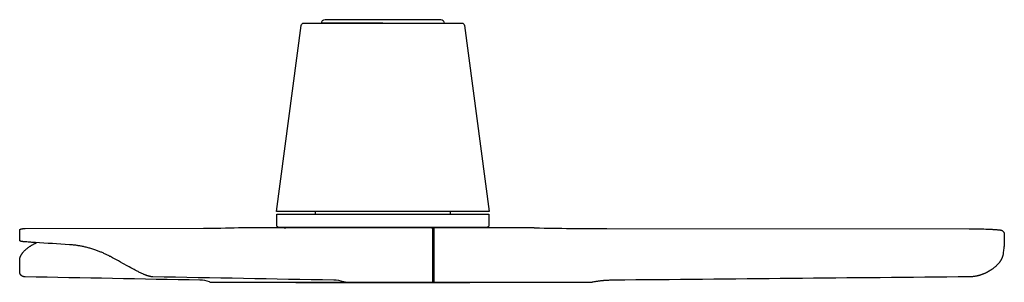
# Model space of a CAD drawing. Extents: x 7546 to 9278, y -4278 to -3180.
# Tile 3 of 8: x 8554 to 9278, y -4278 to -4085. Entities that reach past the tile are written whole.
import ezdxf

# ---------------------------------------------------------------- set-up
doc = ezdxf.new("R2010")
doc.units = 0
doc.layers.add('MAKE2D$VISIBLE$CURVAS', color=7, linetype='CONTINUOUS')

msp = doc.modelspace()

# ---------------------------------------------------------------- linework, layer by layer
at = {"layer": 'MAKE2D$VISIBLE$CURVAS', "color": 7}
for p, q in [((8742.69, -4225.9), (8760.72, -4088.94)), ((8762.71, -4087.2), (8775.38, -4087.2)), ((8775.38, -4087.2), (8795.59, -4087.2)), ((8820.78, -4087.18), (8775.77, -4087.18)), ((8778.25, -4084.7), (8783.95, -4084.7)), ((8783.95, -4084.7), (8799.52, -4084.7)), ((8795.59, -4087.2), (8820.78, -4087.2)), ((8799.52, -4084.7), (8820.78, -4084.7)), ((8820.78, -4084.7), (8842.05, -4084.7)), ((8820.78, -4087.2), (8820.78, -4087.18)), ((8820.78, -4087.2), (8845.98, -4087.2)), ((8842.05, -4084.7), (8857.62, -4084.7)), ((8845.98, -4087.2), (8866.19, -4087.2)), ((8857.62, -4084.7), (8863.32, -4084.7)), ((8866.19, -4087.2), (8878.85, -4087.2)), ((8880.85, -4088.94), (8898.87, -4225.9)), ((8820.78, -4225.9), (8742.69, -4225.9)), ((8742.77, -4235.96), (8742.77, -4227.92)), ((8742.77, -4227.92), (8820.78, -4227.92)), ((8771.28, -4227.92), (8771.28, -4225.9)), ((8898.87, -4225.9), (8820.78, -4225.9)), ((8820.78, -4227.92), (8898.79, -4227.92)), ((8870.28, -4225.9), (8870.28, -4227.92)), ((8898.79, -4227.92), (8898.79, -4235.96)), ((8553.74, -4246.93), (8553.74, -4239.92)), ((8688.81, -4238.61), (8557.89, -4238.75)), ((8714.75, -4238.08), (8714.67, -4238.08)), ((8759.17, -4238.08), (8714.75, -4238.08)), ((8715.04, -4238.07), (8715.04, -4238.07)), ((8767.01, -4237.92), (8744.73, -4237.92)), ((8746.51, -4238.07), (8746.52, -4238.07)), ((8748.13, -4238.07), (8749.52, -4238.07)), ((8759.28, -4238.07), (8759.17, -4238.08)), ((8770.18, -4238.07), (8759.28, -4238.07)), ((8791.68, -4237.92), (8767.01, -4237.92)), ((8781.13, -4238.07), (8770.18, -4238.07)), ((8781.13, -4238.07), (8770.18, -4238.07)), ((8801.07, -4238.07), (8781.13, -4238.07)), ((8820.78, -4237.92), (8791.68, -4237.92)), ((8856.2, -4238.07), (8801.07, -4238.07)), ((8849.89, -4237.92), (8820.78, -4237.92)), ((8874.56, -4237.92), (8849.89, -4237.92)), ((8856.28, -4238.07), (8856.2, -4238.07)), ((8856.45, -4238.07), (8856.3, -4238.07)), ((8857.95, -4238.07), (8856.45, -4238.07)), ((8856.45, -4238.07), (8856.45, -4238.08)), ((8857.58, -4277.07), (8857.58, -4239.4)), ((8880.06, -4238.07), (8857.95, -4238.07)), ((8858.45, -4277.07), (8858.45, -4239.07)), ((8896.83, -4237.92), (8874.56, -4237.92)), ((8932.04, -4238.07), (8880.06, -4238.07)), ((8932.04, -4238.08), (8932.04, -4238.07)), ((8932.04, -4238.08), (8932.7, -4238.08)), ((8985.52, -4238.61), (9251.95, -4238.75)), ((9277.75, -4242.39), (9277.76, -4242.48)), ((9277.76, -4242.48), (9277.76, -4242.61)), ((9277.76, -4242.61), (9277.77, -4249.62)), ((8565.26, -4248.92), (8563.63, -4248.82)), ((8564.85, -4249.58), (8566.04, -4248.97)), ((8597.11, -4251.24), (8597.11, -4251.24)), ((8553.75, -4270.27), (8553.75, -4261.67)), ((8553.78, -4261.67), (8553.77, -4261.53)), ((9276.63, -4258.31), (9276.63, -4258.32)), ((8553.76, -4270.27), (8553.77, -4270.06)), ((8693.25, -4277.86), (8693.26, -4277.86)), ((8693.28, -4277.87), (8693.25, -4277.86)), ((8694.53, -4278.07), (8695.04, -4278.07)), ((8695.04, -4278.07), (8740.58, -4278.07)), ((8740.58, -4278.07), (8746.28, -4278.07)), ((8746.28, -4278.07), (8748.28, -4278.07)), ((8748.28, -4278.07), (8759.56, -4278.07)), ((8756.8, -4278.2), (8775.54, -4278.2)), ((8759.56, -4278.07), (8782.78, -4278.07)), ((8775.54, -4278.2), (8796.3, -4278.2)), ((8782.78, -4278.07), (8793.23, -4278.07)), ((8792.15, -4277.93), (8791.97, -4277.87)), ((8793.23, -4278.07), (8793.77, -4278.07)), ((8793.77, -4278.07), (8840.91, -4278.07)), ((8796.3, -4278.2), (8820.78, -4278.2)), ((8820.78, -4278.2), (8845.27, -4278.2)), ((8840.91, -4278.07), (8857.08, -4278.07)), ((8845.27, -4278.2), (8866.03, -4278.2)), ((8857.08, -4278.07), (8857.95, -4278.07)), ((8857.95, -4278.07), (8861.65, -4278.07)), ((8861.65, -4278.07), (8872.18, -4278.07)), ((8866.03, -4278.2), (8884.77, -4278.2)), ((8872.18, -4278.07), (8888.16, -4278.07)), ((8888.16, -4278.07), (8909.45, -4278.07)), ((8909.45, -4278.07), (8938.46, -4278.07)), ((8938.46, -4278.07), (8949.93, -4278.07)), ((8949.93, -4278.07), (8964.84, -4278.07)), ((8964.84, -4278.07), (8973.78, -4278.07)), ((8973.78, -4278.07), (8974.48, -4278.05)), ((8973.78, -4278.07), (8973.79, -4278.07)), ((8974.48, -4278.05), (8974.62, -4278.04))]:
    msp.add_line(p, q, dxfattribs=at)
for points in [[(8553.74, -4239.92), (8553.74, -4239.89), (8553.75, -4239.86), (8553.75, -4239.83), (8553.75, -4239.8), (8553.75, -4239.77), (8553.76, -4239.74), (8553.76, -4239.72), (8553.77, -4239.69), (8553.77, -4239.66), (8553.78, -4239.64), (8553.79, -4239.61), (8553.8, -4239.59), (8553.8, -4239.56), (8553.81, -4239.54), (8553.82, -4239.52), (8553.83, -4239.49), (8553.84, -4239.47), (8553.86, -4239.45), (8553.87, -4239.43), (8553.88, -4239.4), (8553.89, -4239.38), (8553.91, -4239.36), (8553.92, -4239.34), (8553.93, -4239.32), (8553.95, -4239.3), (8553.96, -4239.28), (8553.98, -4239.27), (8553.99, -4239.25), (8554.01, -4239.23), (8554.03, -4239.21), (8554.04, -4239.2), (8554.06, -4239.18), (8554.08, -4239.16), (8554.1, -4239.14), (8554.12, -4239.13), (8554.13, -4239.11), (8554.15, -4239.1), (8554.17, -4239.09), (8554.18, -4239.07), (8554.2, -4239.06), (8554.22, -4239.05), (8554.23, -4239.04), (8554.26, -4239.02), (8554.29, -4239.01), (8554.32, -4238.99), (8554.34, -4238.98), (8554.36, -4238.97), (8554.39, -4238.96), (8554.41, -4238.95), (8554.43, -4238.94), (8554.46, -4238.94), (8554.48, -4238.93), (8554.51, -4238.92), (8554.56, -4238.9), (8554.61, -4238.89), (8554.66, -4238.88), (8554.72, -4238.87), (8554.81, -4238.85), (8554.9, -4238.84), (8555.04, -4238.82), (8555.19, -4238.81), (8555.34, -4238.8), (8555.69, -4238.78)], [(8857.28, -4238.49), (8857.22, -4238.44), (8857.16, -4238.39), (8857.13, -4238.37), (8857.1, -4238.35), (8857.07, -4238.33), (8857.04, -4238.31), (8857.01, -4238.29), (8856.98, -4238.27), (8856.95, -4238.25), (8856.92, -4238.24), (8856.88, -4238.22), (8856.85, -4238.2), (8856.82, -4238.19), (8856.79, -4238.18), (8856.76, -4238.16), (8856.73, -4238.15), (8856.69, -4238.14), (8856.66, -4238.13), (8856.63, -4238.12), (8856.6, -4238.11), (8856.57, -4238.1), (8856.53, -4238.1), (8856.5, -4238.09), (8856.47, -4238.08), (8856.44, -4238.08), (8856.41, -4238.08), (8856.37, -4238.07), (8856.34, -4238.07), (8856.31, -4238.07), (8856.28, -4238.07)], [(8857.58, -4239.4), (8857.58, -4239.37), (8857.58, -4239.33), (8857.58, -4239.3), (8857.58, -4239.26), (8857.57, -4239.23), (8857.57, -4239.19), (8857.57, -4239.16), (8857.56, -4239.13), (8857.55, -4239.09), (8857.55, -4239.06), (8857.54, -4239.02), (8857.53, -4238.99), (8857.52, -4238.96), (8857.52, -4238.93), (8857.51, -4238.89), (8857.5, -4238.86), (8857.49, -4238.83), (8857.47, -4238.8), (8857.46, -4238.77), (8857.45, -4238.74), (8857.44, -4238.72), (8857.43, -4238.69), (8857.41, -4238.66), (8857.4, -4238.64), (8857.39, -4238.62), (8857.37, -4238.59), (8857.36, -4238.57), (8857.35, -4238.56), (8857.34, -4238.55), (8857.34, -4238.54), (8857.33, -4238.53), (8857.32, -4238.53), (8857.31, -4238.52), (8857.31, -4238.51), (8857.3, -4238.5), (8857.29, -4238.49), (8857.28, -4238.49)], [(8858.45, -4239.07), (8858.45, -4239.02), (8858.45, -4238.97), (8858.45, -4238.92), (8858.44, -4238.87), (8858.44, -4238.83), (8858.43, -4238.78), (8858.42, -4238.73), (8858.41, -4238.69), (8858.4, -4238.64), (8858.39, -4238.6), (8858.38, -4238.56), (8858.37, -4238.51), (8858.35, -4238.47), (8858.34, -4238.43), (8858.33, -4238.41), (8858.32, -4238.4), (8858.31, -4238.38), (8858.3, -4238.36), (8858.3, -4238.35), (8858.29, -4238.33), (8858.28, -4238.31), (8858.27, -4238.3), (8858.26, -4238.28), (8858.25, -4238.27), (8858.24, -4238.25), (8858.23, -4238.24), (8858.22, -4238.22), (8858.21, -4238.21), (8858.2, -4238.2), (8858.19, -4238.19), (8858.17, -4238.18), (8858.16, -4238.16), (8858.15, -4238.16), (8858.14, -4238.15), (8858.13, -4238.14), (8858.13, -4238.13), (8858.12, -4238.13), (8858.11, -4238.12), (8858.11, -4238.12), (8858.1, -4238.12), (8858.1, -4238.11), (8858.09, -4238.11), (8858.08, -4238.11), (8858.08, -4238.1), (8858.07, -4238.1), (8858.07, -4238.1), (8858.06, -4238.09), (8858.05, -4238.09), (8858.05, -4238.09), (8858.04, -4238.09), (8858.04, -4238.08), (8858.03, -4238.08), (8858.02, -4238.08), (8858.02, -4238.08), (8858.01, -4238.08), (8858, -4238.08), (8858, -4238.07), (8857.99, -4238.07), (8857.99, -4238.07), (8857.98, -4238.07), (8857.97, -4238.07), (8857.97, -4238.07), (8857.96, -4238.07), (8857.96, -4238.07), (8857.95, -4238.07)], [(9256.57, -4238.77), (9258.17, -4238.79), (9259.74, -4238.82), (9261.27, -4238.85), (9262.75, -4238.89), (9264.2, -4238.93), (9265.58, -4238.98), (9266.9, -4239.03), (9268.15, -4239.09), (9268.75, -4239.12), (9269.32, -4239.15), (9269.88, -4239.18), (9270.42, -4239.21), (9270.93, -4239.25), (9271.42, -4239.28), (9271.89, -4239.32), (9272.34, -4239.36), (9272.76, -4239.4), (9273.16, -4239.43), (9273.53, -4239.47), (9273.88, -4239.51), (9274.21, -4239.56), (9274.51, -4239.6), (9274.79, -4239.64), (9275.04, -4239.69), (9275.22, -4239.72), (9275.38, -4239.76), (9275.53, -4239.8), (9275.6, -4239.82), (9275.67, -4239.84), (9275.73, -4239.86), (9275.8, -4239.88), (9275.87, -4239.91), (9275.9, -4239.92), (9275.94, -4239.94), (9275.98, -4239.95), (9276.01, -4239.97), (9276.05, -4239.99), (9276.09, -4240.01), (9276.13, -4240.03), (9276.17, -4240.06), (9276.2, -4240.08), (9276.24, -4240.11)], [(9276.24, -4240.11), (9276.4, -4240.24), (9276.56, -4240.36), (9276.64, -4240.43), (9276.71, -4240.5), (9276.78, -4240.56), (9276.85, -4240.63), (9276.94, -4240.72), (9277.03, -4240.82), (9277.12, -4240.92), (9277.16, -4240.97), (9277.2, -4241.03), (9277.24, -4241.08), (9277.27, -4241.13), (9277.31, -4241.18), (9277.35, -4241.24), (9277.38, -4241.29), (9277.41, -4241.35), (9277.45, -4241.4), (9277.48, -4241.46), (9277.51, -4241.51), (9277.53, -4241.57), (9277.56, -4241.62), (9277.58, -4241.67), (9277.6, -4241.71), (9277.62, -4241.76), (9277.63, -4241.81), (9277.65, -4241.86), (9277.67, -4241.91), (9277.68, -4241.96), (9277.69, -4242.01), (9277.71, -4242.07), (9277.72, -4242.12), (9277.73, -4242.17), (9277.73, -4242.23), (9277.74, -4242.28), (9277.75, -4242.33), (9277.75, -4242.39)], [(8554.45, -4247.91), (8554.37, -4247.88), (8554.35, -4247.87), (8554.33, -4247.86), (8554.31, -4247.85), (8554.3, -4247.85), (8554.29, -4247.84), (8554.27, -4247.83), (8554.26, -4247.82), (8554.25, -4247.82), (8554.23, -4247.81), (8554.22, -4247.8), (8554.2, -4247.79), (8554.19, -4247.78), (8554.17, -4247.76), (8554.16, -4247.75), (8554.14, -4247.74), (8554.12, -4247.72), (8554.11, -4247.71), (8554.09, -4247.69), (8554.07, -4247.67), (8554.05, -4247.66), (8554.02, -4247.62), (8554, -4247.6), (8553.99, -4247.58), (8553.97, -4247.57), (8553.96, -4247.55), (8553.95, -4247.53), (8553.93, -4247.52), (8553.92, -4247.5), (8553.91, -4247.48), (8553.9, -4247.46), (8553.88, -4247.44), (8553.87, -4247.42), (8553.86, -4247.4), (8553.85, -4247.38), (8553.84, -4247.36), (8553.83, -4247.34), (8553.82, -4247.32), (8553.81, -4247.3), (8553.8, -4247.27), (8553.8, -4247.25), (8553.79, -4247.23), (8553.78, -4247.21), (8553.78, -4247.18), (8553.77, -4247.16), (8553.76, -4247.13), (8553.76, -4247.11), (8553.76, -4247.08), (8553.75, -4247.06), (8553.75, -4247.03), (8553.75, -4247.01), (8553.75, -4246.98), (8553.74, -4246.95), (8553.74, -4246.93)], [(8553.75, -4261.67), (8553.74, -4261.55), (8553.74, -4261.43), (8553.75, -4261.3), (8553.75, -4261.18), (8553.76, -4261.05), (8553.78, -4260.93), (8553.79, -4260.8), (8553.81, -4260.68), (8553.83, -4260.58), (8553.85, -4260.49), (8553.89, -4260.29), (8553.94, -4260.1), (8554, -4259.9), (8554.04, -4259.78), (8554.08, -4259.67), (8554.12, -4259.55), (8554.16, -4259.43), (8554.26, -4259.2), (8554.36, -4258.96), (8554.47, -4258.73), (8554.59, -4258.49), (8554.71, -4258.26), (8554.85, -4258.02), (8554.94, -4257.87), (8555.03, -4257.73), (8555.13, -4257.58), (8555.22, -4257.43), (8555.33, -4257.28), (8555.43, -4257.13), (8555.54, -4256.98), (8555.65, -4256.83), (8555.76, -4256.68), (8555.88, -4256.53), (8556, -4256.38), (8556.12, -4256.23), (8556.24, -4256.08), (8556.37, -4255.93), (8556.5, -4255.78), (8556.64, -4255.63), (8556.88, -4255.37), (8557.14, -4255.1), (8557.4, -4254.83), (8557.68, -4254.57), (8557.96, -4254.3), (8558.25, -4254.03), (8558.55, -4253.77), (8558.86, -4253.51), (8559.15, -4253.27), (8559.44, -4253.04), (8559.74, -4252.8), (8560.05, -4252.57), (8560.36, -4252.34), (8560.69, -4252.11), (8561.01, -4251.88), (8561.35, -4251.65), (8561.65, -4251.45), (8561.96, -4251.25), (8562.28, -4251.05), (8562.6, -4250.85), (8562.93, -4250.65), (8563.26, -4250.45), (8563.6, -4250.26), (8563.94, -4250.07), (8564.39, -4249.82), (8564.85, -4249.58)], [(8560.09, -4248.57), (8558.94, -4248.48), (8557.92, -4248.39), (8557.11, -4248.31), (8556.41, -4248.24), (8556.1, -4248.2), (8555.82, -4248.17), (8555.56, -4248.13), (8555.32, -4248.1), (8555.14, -4248.07), (8554.98, -4248.05), (8554.84, -4248.02), (8554.7, -4247.99), (8554.65, -4247.97), (8554.58, -4247.95), (8554.52, -4247.93), (8554.48, -4247.92), (8554.45, -4247.91)], [(9277.77, -4249.62), (9277.77, -4249.75), (9277.76, -4249.88), (9277.76, -4250.01), (9277.75, -4250.15), (9277.72, -4250.47), (9277.68, -4250.87), (9277.64, -4251.18), (9277.6, -4251.52), (9277.5, -4252.29), (9277.38, -4253.17), (9277.24, -4254.16), (9277.11, -4255.08), (9276.97, -4256.08), (9276.81, -4257.15), (9276.63, -4258.31)], [(8620.11, -4259.04), (8619.55, -4258.75), (8618.99, -4258.46), (8618.43, -4258.18), (8617.86, -4257.9), (8617.3, -4257.63), (8616.73, -4257.36), (8616.16, -4257.09), (8615.59, -4256.84), (8615.02, -4256.58), (8614.45, -4256.33), (8613.88, -4256.09), (8613.3, -4255.85), (8612.73, -4255.62), (8612.15, -4255.39), (8611.57, -4255.16), (8610.99, -4254.94), (8610.3, -4254.69), (8609.61, -4254.44), (8608.92, -4254.2), (8608.23, -4253.97), (8607.53, -4253.74), (8606.84, -4253.52), (8606.14, -4253.31), (8605.44, -4253.11), (8604.74, -4252.91), (8604.05, -4252.72), (8603.35, -4252.54), (8602.64, -4252.36), (8601.94, -4252.19), (8601.24, -4252.03), (8600.54, -4251.88), (8599.84, -4251.73), (8599.24, -4251.62), (8598.64, -4251.5), (8598.04, -4251.39), (8597.44, -4251.29), (8596.85, -4251.19), (8596.25, -4251.1), (8595.65, -4251.01), (8595.05, -4250.93), (8594.45, -4250.86), (8593.85, -4250.79), (8593.26, -4250.72), (8592.66, -4250.66), (8592.06, -4250.6), (8591.46, -4250.56), (8590.87, -4250.51), (8590.27, -4250.47)], [(8651.76, -4274.16), (8651.58, -4274.15), (8651.4, -4274.14), (8651.22, -4274.13), (8651.04, -4274.11), (8650.86, -4274.09), (8650.67, -4274.07), (8650.48, -4274.04), (8650.28, -4274.01), (8650.06, -4273.97), (8649.84, -4273.93), (8649.61, -4273.88), (8649.39, -4273.83), (8649.16, -4273.77), (8648.93, -4273.71), (8648.69, -4273.65), (8648.45, -4273.58), (8648.22, -4273.51), (8647.98, -4273.44), (8647.73, -4273.36), (8647.49, -4273.28), (8647.24, -4273.19), (8646.99, -4273.1), (8646.74, -4273.01), (8646.49, -4272.92), (8646.21, -4272.81), (8645.94, -4272.71), (8645.66, -4272.59), (8645.38, -4272.48), (8645.1, -4272.36), (8644.82, -4272.24), (8644.24, -4271.99), (8643.67, -4271.73), (8643.08, -4271.45), (8642.49, -4271.17), (8641.9, -4270.88), (8641.35, -4270.61), (8640.8, -4270.33), (8640.24, -4270.04), (8639.68, -4269.75), (8639.12, -4269.46), (8638.55, -4269.16), (8637.98, -4268.86), (8637.41, -4268.55), (8636.4, -4267.99), (8635.37, -4267.43), (8634.35, -4266.86), (8633.32, -4266.29), (8629.62, -4264.22), (8627.95, -4263.29), (8626.29, -4262.38), (8624.81, -4261.56), (8623.34, -4260.76), (8622.03, -4260.06), (8620.43, -4259.2), (8620.11, -4259.04)], [(9276.63, -4258.3), (9276.63, -4258.33), (9276.63, -4258.35), (9276.63, -4258.38), (9276.62, -4258.4), (9276.62, -4258.45), (9276.61, -4258.49), (9276.57, -4258.68), (9276.53, -4258.88), (9276.48, -4259.07), (9276.43, -4259.27), (9276.37, -4259.46), (9276.31, -4259.66), (9276.24, -4259.86), (9276.16, -4260.06), (9276.08, -4260.26), (9275.99, -4260.48), (9275.89, -4260.7), (9275.78, -4260.93), (9275.66, -4261.16), (9275.54, -4261.38), (9275.42, -4261.6), (9275.29, -4261.82), (9275.16, -4262.04), (9275, -4262.28), (9274.84, -4262.53), (9274.67, -4262.77), (9274.5, -4263.02), (9274.32, -4263.26), (9274.13, -4263.51), (9273.94, -4263.75), (9273.74, -4264), (9273.51, -4264.27), (9273.27, -4264.54), (9273.02, -4264.81), (9272.77, -4265.08), (9272.51, -4265.35), (9272.24, -4265.62), (9271.97, -4265.89), (9271.68, -4266.16), (9271.36, -4266.45), (9271.03, -4266.75), (9270.68, -4267.05), (9270.33, -4267.34), (9269.97, -4267.63), (9269.6, -4267.92), (9269.22, -4268.2), (9268.83, -4268.49), (9268.61, -4268.64), (9268.38, -4268.8), (9268.15, -4268.96), (9267.92, -4269.11), (9267.68, -4269.27), (9267.45, -4269.42), (9267.21, -4269.57), (9266.96, -4269.73), (9266.72, -4269.87), (9266.47, -4270.02), (9266.21, -4270.17), (9265.96, -4270.31), (9265.7, -4270.46), (9265.44, -4270.6), (9265.18, -4270.74), (9264.91, -4270.88), (9264.62, -4271.03), (9264.32, -4271.17), (9264.02, -4271.32), (9263.71, -4271.46), (9263.41, -4271.6), (9263.1, -4271.74), (9262.78, -4271.87), (9262.47, -4272), (9262.15, -4272.13), (9261.82, -4272.26), (9261.5, -4272.38), (9261.17, -4272.5), (9260.83, -4272.62), (9260.5, -4272.73), (9260.16, -4272.84), (9259.82, -4272.94), (9259.5, -4273.04), (9259.18, -4273.13), (9258.85, -4273.22), (9258.53, -4273.3), (9258.2, -4273.38), (9257.87, -4273.46), (9257.53, -4273.53), (9257.2, -4273.6), (9256.86, -4273.67), (9256.52, -4273.73), (9256.18, -4273.79), (9255.84, -4273.85), (9255.5, -4273.9), (9255.15, -4273.94), (9254.81, -4273.98), (9254.46, -4274.02), (9254.15, -4274.05), (9253.84, -4274.08), (9253.52, -4274.1), (9253.21, -4274.12), (9252.9, -4274.13), (9252.58, -4274.14), (9252.27, -4274.15), (9251.96, -4274.16)], [(8557.81, -4274.16), (8557.64, -4274.15), (8557.48, -4274.14), (8557.31, -4274.13), (8557.15, -4274.11), (8556.99, -4274.09), (8556.83, -4274.06), (8556.68, -4274.03), (8556.53, -4274), (8556.42, -4273.97), (8556.31, -4273.94), (8556.2, -4273.9), (8556.09, -4273.86), (8555.98, -4273.82), (8555.87, -4273.78), (8555.77, -4273.73), (8555.66, -4273.68), (8555.55, -4273.63), (8555.45, -4273.57), (8555.35, -4273.51), (8555.26, -4273.45), (8555.19, -4273.4), (8555.13, -4273.35), (8555.06, -4273.31), (8555, -4273.26), (8554.94, -4273.2), (8554.88, -4273.15), (8554.82, -4273.1), (8554.76, -4273.04), (8554.71, -4272.99), (8554.65, -4272.93), (8554.6, -4272.87), (8554.55, -4272.81), (8554.5, -4272.75), (8554.45, -4272.68), (8554.41, -4272.62), (8554.36, -4272.55), (8554.33, -4272.5), (8554.3, -4272.46), (8554.26, -4272.4), (8554.23, -4272.33), (8554.19, -4272.27), (8554.16, -4272.2), (8554.12, -4272.13), (8554.09, -4272.06), (8554.06, -4271.99), (8554.03, -4271.93), (8554, -4271.86), (8553.98, -4271.78), (8553.95, -4271.71), (8553.93, -4271.64), (8553.91, -4271.57), (8553.89, -4271.5), (8553.87, -4271.42), (8553.85, -4271.35), (8553.84, -4271.27), (8553.81, -4271.15), (8553.79, -4271.03), (8553.78, -4270.9), (8553.76, -4270.78), (8553.75, -4270.65), (8553.75, -4270.53), (8553.75, -4270.4), (8553.75, -4270.27)], [(8857.08, -4278.07), (8857.09, -4278.07), (8857.1, -4278.07), (8857.1, -4278.07), (8857.11, -4278.07), (8857.11, -4278.07), (8857.12, -4278.07), (8857.13, -4278.07), (8857.13, -4278.06), (8857.14, -4278.06), (8857.14, -4278.06), (8857.15, -4278.06), (8857.16, -4278.06), (8857.16, -4278.06), (8857.17, -4278.06), (8857.18, -4278.05), (8857.18, -4278.05), (8857.19, -4278.05), (8857.19, -4278.05), (8857.2, -4278.04), (8857.21, -4278.04), (8857.21, -4278.04), (8857.22, -4278.03), (8857.22, -4278.03), (8857.23, -4278.03), (8857.24, -4278.02), (8857.24, -4278.02), (8857.25, -4278.01), (8857.25, -4278.01), (8857.26, -4278.01), (8857.27, -4278), (8857.28, -4277.99), (8857.29, -4277.98), (8857.3, -4277.97), (8857.31, -4277.96), (8857.32, -4277.95), (8857.33, -4277.94), (8857.34, -4277.93), (8857.35, -4277.91), (8857.36, -4277.9), (8857.37, -4277.89), (8857.38, -4277.87), (8857.39, -4277.86), (8857.4, -4277.84), (8857.41, -4277.83), (8857.42, -4277.81), (8857.43, -4277.79), (8857.44, -4277.78), (8857.45, -4277.76), (8857.45, -4277.74), (8857.46, -4277.72), (8857.47, -4277.71), (8857.49, -4277.67), (8857.5, -4277.63), (8857.51, -4277.58), (8857.53, -4277.54), (8857.54, -4277.5), (8857.55, -4277.45), (8857.56, -4277.41), (8857.56, -4277.36), (8857.57, -4277.31), (8857.57, -4277.26), (8857.58, -4277.22), (8857.58, -4277.17), (8857.58, -4277.12), (8857.58, -4277.07)], [(8857.95, -4278.07), (8857.96, -4278.07), (8857.96, -4278.07), (8857.97, -4278.07), (8857.97, -4278.07), (8857.98, -4278.07), (8857.99, -4278.07), (8857.99, -4278.07), (8858, -4278.06), (8858, -4278.06), (8858.01, -4278.06), (8858.02, -4278.06), (8858.02, -4278.06), (8858.03, -4278.06), (8858.04, -4278.06), (8858.04, -4278.05), (8858.05, -4278.05), (8858.05, -4278.05), (8858.06, -4278.05), (8858.07, -4278.04), (8858.07, -4278.04), (8858.08, -4278.04), (8858.08, -4278.03), (8858.09, -4278.03), (8858.1, -4278.03), (8858.1, -4278.02), (8858.11, -4278.02), (8858.11, -4278.01), (8858.12, -4278.01), (8858.13, -4278.01), (8858.13, -4278), (8858.14, -4277.99), (8858.15, -4277.98), (8858.16, -4277.97), (8858.17, -4277.96), (8858.19, -4277.95), (8858.2, -4277.94), (8858.21, -4277.93), (8858.22, -4277.91), (8858.23, -4277.9), (8858.24, -4277.89), (8858.25, -4277.87), (8858.26, -4277.86), (8858.27, -4277.84), (8858.28, -4277.83), (8858.29, -4277.81), (8858.3, -4277.79), (8858.3, -4277.78), (8858.31, -4277.76), (8858.32, -4277.74), (8858.33, -4277.72), (8858.34, -4277.71), (8858.35, -4277.67), (8858.37, -4277.63), (8858.38, -4277.58), (8858.39, -4277.54), (8858.4, -4277.5), (8858.41, -4277.45), (8858.42, -4277.41), (8858.43, -4277.36), (8858.44, -4277.31), (8858.44, -4277.26), (8858.45, -4277.22), (8858.45, -4277.17), (8858.45, -4277.12), (8858.45, -4277.07)], [(8990.53, -4276.63), (8989.53, -4276.64), (8988.82, -4276.66), (8988.12, -4276.68), (8987.42, -4276.7), (8986.72, -4276.73), (8986.02, -4276.76), (8985.32, -4276.8), (8984.62, -4276.85), (8983.9, -4276.9), (8983.14, -4276.96), (8982.74, -4277), (8982.28, -4277.04), (8981.83, -4277.08), (8981.32, -4277.14), (8980.81, -4277.19), (8980.26, -4277.26), (8979.71, -4277.32), (8979.15, -4277.4), (8978.59, -4277.48), (8978.02, -4277.56), (8977.46, -4277.64), (8976.92, -4277.73), (8975.83, -4277.91)]]:
    msp.add_lwpolyline(points, dxfattribs=at)
at = {"layer": 'MAKE2D$VISIBLE$CURVAS', "color": 7, "extrusion": (0, 0, -1)}
for centre, radius, start, end in [((-8762.71, -4089.21), 2.01, 7.52865, 90.10598), ((-8778.25, -4087.18), 2.48, 0, 90), ((-8863.32, -4087.18), 2.48, 90, 180), ((-8878.86, -4089.21), 2.01, 89.89402, 172.47135), ((-8687.94, -3567.9), 670.71, 267.71585, 269.92626), ((-8744.73, -4235.96), 1.96, 270, 0), ((-8896.83, -4235.96), 1.96, 180, 270), ((-9251.75, -4688.39), 449.64, 90.02575, 90.61526), ((-8582.21, -3963.43), 286, 273.72457, 274.43561), ((-9234.77, 6371.15), 10641.16, 273.472363, 273.607299), ((-8793.25, -4273.69), 4.38, 270.16019, 284.64598), ((-8973.94, -4266.24), 11.83, 260.76964, 266.70625)]:
    msp.add_arc(centre, radius, start, end, dxfattribs=at)
at = {"layer": 'MAKE2D$VISIBLE$CURVAS', "color": 7}
for centre, radius, start, end in [((8557.55, -4288.38), 49.64, 89.60978, 92.1519), ((8987.09, -1458.02), 2780.59, 268.87919, 269.96755), ((6982.98, -89395.11), 85135.52, 88.8536127, 88.9400842), ((7023.76, -95357.4), 91097.79, 88.8923743, 88.9760179), ((8686.14, -4297.82), 21.19, 70.39074, 89.63629), ((8694.52, -4274.15), 3.92, 251.31289, 270.16363), ((8756.8, -4277.18), 1.02, 241.10634, 270), ((8784.6, -4299.12), 22.49, 70.88999, 89.69743), ((8884.77, -4277.18), 1.02, 270, 299.12183), ((12453.98, -356492.02), 352232.42, 90.5208638, 90.5633913)]:
    msp.add_arc(centre, radius, start, end, dxfattribs=at)

doc.saveas('drawing.dxf')
